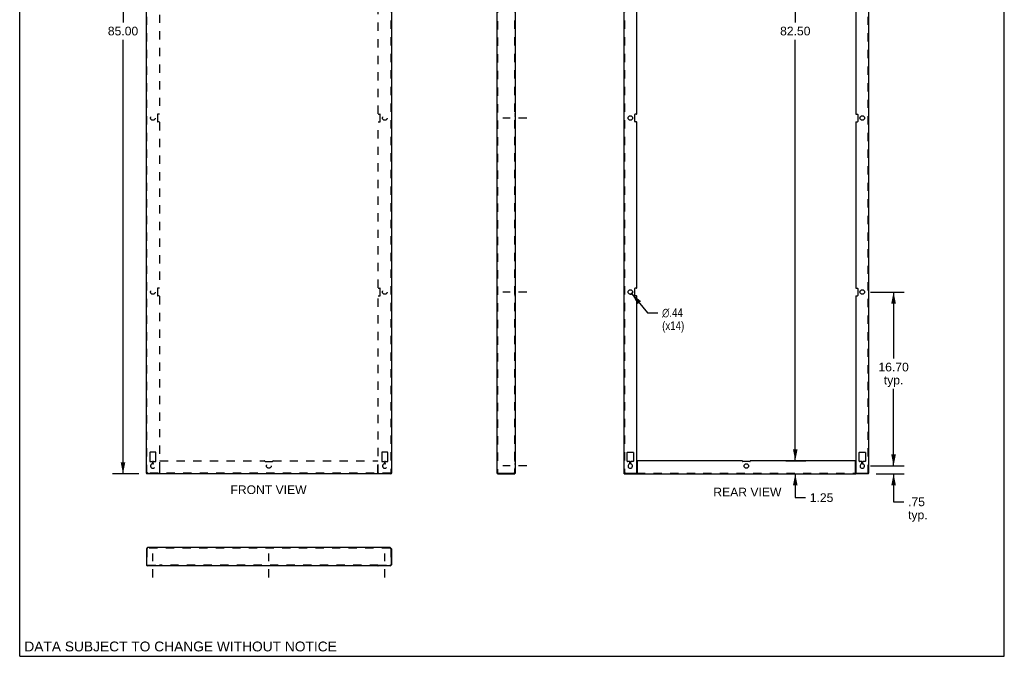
# Model space of a CAD drawing. Header units: inches. Extents: x 0 to 94, y 0 to 122.
# Tile 1 of 2: x 0 to 94, y 0 to 61. Entities that reach past the tile are written whole.
import ezdxf

# ---------------------------------------------------------------- set-up
doc = ezdxf.new("R2010")
doc.units = ezdxf.units.IN
doc.header["$LTSCALE"] = 7.967078
doc.header["$MEASUREMENT"] = 0
doc.linetypes.add('DASHED', pattern=[0.2, 0.1, -0.1])
doc.linetypes.add('HIDDEN', pattern=[0.2, 0.1, -0.1])
doc.layers.get('0').update_dxf_attribs({"linetype": 'CONTINUOUS'})
doc.layers.add('DEFAULT_2', color=8, linetype='HIDDEN')
doc.layers.add('DIMENSIONS', color=7, linetype='CONTINUOUS')
doc.styles.get("Standard").update_dxf_attribs({"font": 'arial.ttf'})
doc.styles.add('TEXTSTYLE_1', font='gdt', dxfattribs={"width": 0.8})
doc.dimstyles.new('DIMSTYLE_1', dxfattribs={"dimtxt": 0.833333, "dimasz": 1.111111, "dimexe": 0.09, "dimexo": 0.07, "dimgap": 0.0375, "dimtad": 0, "dimtih": 1, "dimtoh": 1, "dimzin": 4, "dimdsep": 46, "dimtxsty": 'Standard', "dimblk": '_FILLED', "dimblk1": '_FILLED', "dimblk2": '_FILLED', "dimcen": 0.09, "dimadec": 3, "dimazin": 1, "dimtfac": 1, "dimtdec": 3, "dimtofl": 0, "dimtmove": 0, "dimatfit": 3, "dimldrblk": '_FILLED', "dimfxl": 0, "dimtolj": 1, "dimtzin": 4, "dimarcsym": 0})
doc.dimstyles.new('DIMSTYLE_2', dxfattribs={"dimtxt": 0.833333, "dimasz": 1.111111, "dimexe": 0.09, "dimexo": 0.07, "dimgap": 0.09, "dimtad": 0, "dimtih": 1, "dimtoh": 1, "dimzin": 4, "dimdsep": 46, "dimtxsty": 'Standard', "dimblk": '_FILLED', "dimblk1": '_FILLED', "dimblk2": '_FILLED', "dimcen": 0.09, "dimadec": 3, "dimazin": 1, "dimtfac": 1, "dimtdec": 3, "dimtofl": 0, "dimtmove": 0, "dimatfit": 1, "dimldrblk": '_FILLED', "dimfxl": 0, "dimtolj": 1, "dimtzin": 4, "dimarcsym": 0})

# ---------------------------------------------------------------- blocks, each defined once
blk = doc.blocks.new('_FILLED')
at = {"color": 0, "linetype": 'ByBlock'}
blk.add_solid([(0, 0), (-1, 0.2), (-1, -0.2)], dxfattribs=at)
blk = doc.blocks.new('*D2')
at = {"layer": 'DIMENSIONS', "color": 2, "linetype": 'Continuous'}
for p, q in [((11.43, 102.52), (8.911, 102.52)), ((9.911, 102.52), (9.911, 60.853)), ((9.911, 17.52), (9.911, 59.187)), ((11.43, 17.52), (8.911, 17.52))]:
    blk.add_line(p, q, dxfattribs=at)
at = {"layer": 'DIMENSIONS', "color": 2, "linetype": 'Continuous', "xscale": 1.1111111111, "yscale": 1.1111111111, "zscale": 1.1111111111}
for p, rotation in [((9.911, 102.52), 90), ((9.911, 17.52), 270)]:
    blk.add_blockref('_FILLED', p, dxfattribs=dict(at, rotation=rotation))
at = {"layer": 'DIMENSIONS', "color": 2, "linetype": 'Continuous', "insert": (9.911, 60.437), "char_height": 0.8333, "width": 2.91202, "attachment_point": 2, "line_spacing_factor": 0.9}
blk.add_mtext('85.00', dxfattribs=at)
blk = doc.blocks.new('*D3')
at = {"layer": 'DIMENSIONS', "color": 2, "linetype": 'Continuous'}
for p, q in [((83.825, 18.27), (83.825, 20.492)), ((81.598, 18.27), (84.825, 18.27)), ((82.163, 17.52), (84.825, 17.52)), ((83.825, 17.52), (83.825, 14.829)), ((83.825, 14.829), (84.797, 14.829))]:
    blk.add_line(p, q, dxfattribs=at)
at = {"layer": 'DIMENSIONS', "color": 2, "linetype": 'Continuous', "xscale": 1.1111111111, "yscale": 1.1111111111, "zscale": 1.1111111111}
for p, rotation in [((83.825, 18.27), 270), ((83.825, 17.52), 90)]:
    blk.add_blockref('_FILLED', p, dxfattribs=dict(at, rotation=rotation))
at = {"layer": 'DIMENSIONS', "color": 2, "linetype": 'Continuous', "insert": (85.213, 15.246), "char_height": 0.8333, "width": 1.87423, "attachment_point": 1, "line_spacing_factor": 0.9}
blk.add_mtext('.75\\Ptyp.', dxfattribs=at)
blk = doc.blocks.new('*D4')
at = {"layer": 'DIMENSIONS', "color": 2, "linetype": 'Continuous'}
for p, q in [((81.598, 34.97), (84.825, 34.97)), ((83.825, 34.97), (83.825, 28.599)), ((83.825, 18.27), (83.825, 25.682)), ((81.598, 18.27), (84.825, 18.27))]:
    blk.add_line(p, q, dxfattribs=at)
at = {"layer": 'DIMENSIONS', "color": 2, "linetype": 'Continuous', "xscale": 1.1111111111, "yscale": 1.1111111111, "zscale": 1.1111111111}
for p, rotation in [((83.825, 34.97), 90), ((83.825, 18.27), 270)]:
    blk.add_blockref('_FILLED', p, dxfattribs=dict(at, rotation=rotation))
at = {"layer": 'DIMENSIONS', "color": 2, "linetype": 'Continuous', "insert": (83.825, 28.182), "char_height": 0.8333, "width": 2.91202, "attachment_point": 2, "line_spacing_factor": 0.9}
blk.add_mtext('16.70\\Ptyp.', dxfattribs=at)
blk = doc.blocks.new('*D7')
at = {"layer": 'DIMENSIONS', "color": 2, "linetype": 'Continuous'}
for p, q in [((58.711, 34.802), (60.235, 32.987)), ((60.235, 32.987), (61.207, 32.987))]:
    blk.add_line(p, q, dxfattribs=at)
at = {"layer": 'DIMENSIONS', "color": 2, "linetype": 'Continuous', "xscale": 1.1111111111, "yscale": 1.1111111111, "zscale": 1.1111111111, "rotation": 130.0218603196}
blk.add_blockref('_FILLED', (58.711, 34.802), dxfattribs=at)
at = {"layer": 'DIMENSIONS', "color": 2, "linetype": 'Continuous', "insert": (61.624, 33.404), "char_height": 0.83333, "width": 2.72821, "attachment_point": 1, "line_spacing_factor": 0.9, "style": 'TEXTSTYLE_1'}
blk.add_mtext('{\\fgdt;n}\\fArial;.44\\P(x14)', dxfattribs=at)
blk = doc.blocks.new('*D11')
at = {"layer": 'DIMENSIONS', "color": 2, "linetype": 'Continuous'}
for p, q in [((74.394, 18.77), (74.394, 20.992)), ((73.504, 18.77), (75.394, 18.77)), ((73.189, 17.52), (75.394, 17.52)), ((74.394, 17.52), (74.394, 15.231)), ((74.394, 15.231), (75.367, 15.231))]:
    blk.add_line(p, q, dxfattribs=at)
at = {"layer": 'DIMENSIONS', "color": 2, "linetype": 'Continuous', "xscale": 1.1111111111, "yscale": 1.1111111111, "zscale": 1.1111111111}
for p, rotation in [((74.394, 18.77), 270), ((74.394, 17.52), 90)]:
    blk.add_blockref('_FILLED', p, dxfattribs=dict(at, rotation=rotation))
at = {"layer": 'DIMENSIONS', "color": 2, "linetype": 'Continuous', "insert": (75.783, 15.648), "char_height": 0.8333, "width": 2.26456, "attachment_point": 1, "line_spacing_factor": 0.9}
blk.add_mtext('1.25', dxfattribs=at)
blk = doc.blocks.new('*D12')
at = {"layer": 'DIMENSIONS', "color": 2, "linetype": 'Continuous'}
for p, q in [((73.367, 101.27), (75.394, 101.27)), ((74.394, 101.27), (74.394, 60.853)), ((74.394, 18.77), (74.394, 59.187)), ((73.598, 18.77), (75.394, 18.77))]:
    blk.add_line(p, q, dxfattribs=at)
at = {"layer": 'DIMENSIONS', "color": 2, "linetype": 'Continuous', "xscale": 1.1111111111, "yscale": 1.1111111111, "zscale": 1.1111111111}
for p, rotation in [((74.394, 101.27), 90), ((74.394, 18.77), 270)]:
    blk.add_blockref('_FILLED', p, dxfattribs=dict(at, rotation=rotation))
at = {"layer": 'DIMENSIONS', "color": 2, "linetype": 'Continuous', "insert": (74.394, 60.437), "char_height": 0.8333, "width": 2.91202, "attachment_point": 2, "line_spacing_factor": 0.9}
blk.add_mtext('82.50', dxfattribs=at)

msp = doc.modelspace()

# ---------------------------------------------------------------- linework, layer by layer
at = {"color": 7, "linetype": 'Continuous'}
for p, q in [((0, 0), (0, 122.222)), ((94.444, 0), (94.444, 122.222)), ((12.208, 17.58), (12.148, 17.58)), ((12.192, 17.582), (12.178, 17.58)), ((12.178, 17.58), (12.178, 17.52)), ((35.588, 17.58), (35.648, 17.58)), ((35.605, 17.582), (35.618, 17.58)), ((35.618, 17.58), (35.618, 17.52)), ((45.876, 17.58), (45.876, 17.52)), ((47.484, 17.52), (47.484, 17.58)), ((57.975, 17.52), (57.975, 17.58)), ((59.196, 17.58), (59.201, 17.58)), ((59.196, 17.52), (59.196, 17.58)), ((80.195, 17.58), (80.184, 17.58)), ((80.195, 17.52), (80.195, 17.58)), ((81.415, 17.52), (81.415, 17.58)), ((12.178, 10.318), (12.148, 10.318)), ((35.618, 10.318), (35.648, 10.318)), ((13.398, 8.71), (13.398, 8.68)), ((13.428, 8.694), (13.428, 8.71)), ((34.368, 8.694), (34.368, 8.71)), ((34.398, 8.71), (34.398, 8.68)), ((0, 0), (94.444, 0))]:
    msp.add_line(p, q, dxfattribs=at)
at = {"color": 3, "linetype": 'Continuous'}
for p, q in [((12.148, 17.58), (12.148, 102.46)), ((35.648, 102.46), (35.648, 17.58)), ((45.764, 102.408), (45.764, 17.632)), ((47.514, 102.46), (47.514, 17.58)), ((57.945, 102.46), (57.945, 17.58)), ((81.445, 17.58), (81.445, 102.46)), ((59.195, 52.075), (59.195, 67.965)), ((80.195, 67.965), (80.195, 52.075)), ((59.008, 51.325), (59.008, 52.015)), ((59.165, 52.045), (59.038, 52.045)), ((80.225, 52.045), (80.353, 52.045)), ((80.383, 52.015), (80.383, 51.325)), ((59.165, 51.295), (59.038, 51.295)), ((59.195, 35.375), (59.195, 51.265)), ((80.195, 51.265), (80.195, 35.375)), ((80.225, 51.295), (80.353, 51.295)), ((59.008, 34.625), (59.008, 35.315)), ((59.165, 35.345), (59.038, 35.345)), ((80.225, 35.345), (80.353, 35.345)), ((80.383, 35.315), (80.383, 34.625)), ((59.165, 34.595), (59.038, 34.595)), ((59.195, 17.61), (59.195, 34.565)), ((80.195, 34.565), (80.195, 17.61)), ((80.225, 34.595), (80.353, 34.595)), ((58.275, 18.737), (58.275, 19.552)), ((58.305, 19.582), (58.835, 19.582)), ((58.865, 19.552), (58.865, 18.737)), ((80.525, 18.737), (80.525, 19.552)), ((80.555, 19.582), (81.085, 19.582)), ((81.115, 19.552), (81.115, 18.737)), ((58.509, 18.707), (58.305, 18.707)), ((58.539, 18.511), (58.539, 18.677)), ((58.601, 18.677), (58.601, 18.511)), ((58.835, 18.707), (58.631, 18.707)), ((59.225, 18.74), (59.225, 17.578)), ((69.29, 18.77), (59.255, 18.77)), ((70.04, 18.707), (69.35, 18.707)), ((80.135, 18.77), (70.1, 18.77)), ((80.165, 17.578), (80.165, 18.74)), ((80.759, 18.707), (80.555, 18.707)), ((80.789, 18.511), (80.789, 18.677)), ((80.851, 18.677), (80.851, 18.511)), ((81.085, 18.707), (80.881, 18.707)), ((12.152, 17.589), (12.148, 17.58)), ((12.192, 17.524), (12.178, 17.52)), ((35.618, 17.52), (12.178, 17.52)), ((12.26, 17.632), (12.231, 17.623)), ((12.26, 17.632), (12.247, 17.603)), ((35.536, 17.632), (35.565, 17.623)), ((35.536, 17.632), (35.55, 17.603)), ((35.605, 17.524), (35.618, 17.52)), ((35.644, 17.589), (35.648, 17.58)), ((45.847, 17.589), (45.876, 17.58)), ((45.876, 17.58), (47.514, 17.58)), ((45.876, 17.52), (47.484, 17.52)), ((57.945, 17.58), (59.165, 17.58)), ((57.975, 17.52), (59.201, 17.52)), ((59.21, 17.52), (80.18, 17.52)), ((81.415, 17.52), (80.184, 17.52)), ((80.225, 17.58), (81.445, 17.58)), ((35.536, 10.43), (12.26, 10.43)), ((12.148, 10.318), (12.148, 8.792)), ((12.192, 10.347), (12.178, 10.318)), ((12.178, 10.318), (12.178, 8.74)), ((35.605, 10.347), (35.618, 10.318)), ((35.618, 10.318), (35.618, 8.74)), ((35.648, 10.318), (35.648, 8.792)), ((12.208, 8.71), (13.399, 8.71)), ((13.398, 8.68), (12.26, 8.68)), ((13.428, 8.68), (13.428, 8.694)), ((34.368, 8.68), (13.428, 8.68)), ((34.368, 8.68), (34.368, 8.694)), ((34.398, 8.71), (35.588, 8.71)), ((35.536, 8.68), (34.398, 8.68))]:
    msp.add_line(p, q, dxfattribs=at)
at = {"color": 2, "linetype": 'DASHED'}
for p, q in [((48.639, 51.67), (46.328, 51.67)), ((48.639, 34.97), (46.328, 34.97)), ((48.639, 18.27), (46.328, 18.27)), ((12.773, 7.555), (12.773, 9.866)), ((23.898, 7.555), (23.898, 9.866)), ((35.023, 7.555), (35.023, 9.866))]:
    msp.add_line(p, q, dxfattribs=at)
at = {"color": 3, "linetype": 'Continuous'}
for points in [[(12.231, 17.623), (12.204, 17.615), (12.181, 17.606), (12.163, 17.597), (12.152, 17.589)], [(12.247, 17.603), (12.233, 17.576), (12.219, 17.553), (12.206, 17.535), (12.192, 17.524)], [(35.55, 17.603), (35.564, 17.576), (35.577, 17.553), (35.591, 17.535), (35.605, 17.524)], [(35.565, 17.623), (35.592, 17.615), (35.615, 17.606), (35.633, 17.597), (35.644, 17.589)], [(45.764, 17.632), (45.768, 17.623), (45.779, 17.615), (45.796, 17.606), (45.82, 17.597), (45.847, 17.589)], [(47.5, 17.578), (47.497, 17.571), (47.495, 17.563), (47.494, 17.555), (47.493, 17.548)], [(59.205, 17.524), (59.201, 17.521), (59.196, 17.52)], [(59.216, 17.548), (59.214, 17.541), (59.211, 17.535), (59.209, 17.529), (59.205, 17.524)], [(59.225, 17.578), (59.222, 17.571), (59.22, 17.563), (59.218, 17.555), (59.216, 17.548)], [(80.165, 17.578), (80.168, 17.571), (80.171, 17.563), (80.173, 17.555), (80.175, 17.548)], [(80.175, 17.548), (80.177, 17.541), (80.179, 17.535), (80.182, 17.529), (80.185, 17.524)], [(80.185, 17.524), (80.189, 17.521), (80.195, 17.52)], [(12.26, 10.43), (12.247, 10.427), (12.233, 10.415), (12.219, 10.398), (12.206, 10.374), (12.192, 10.347)], [(35.536, 10.43), (35.55, 10.427), (35.564, 10.415), (35.577, 10.398), (35.591, 10.374), (35.605, 10.347)], [(13.428, 8.694), (13.425, 8.697), (13.423, 8.699), (13.421, 8.7), (13.419, 8.701), (13.417, 8.702), (13.414, 8.703), (13.412, 8.704), (13.408, 8.705), (13.404, 8.708), (13.399, 8.71)], [(34.368, 8.694), (34.371, 8.697), (34.374, 8.699), (34.376, 8.7), (34.378, 8.701), (34.38, 8.702), (34.382, 8.703), (34.385, 8.704), (34.388, 8.705), (34.392, 8.708), (34.398, 8.71)]]:
    msp.add_lwpolyline(points, dxfattribs=at)
at = {"color": 7, "linetype": 'Continuous'}
for points in [[(12.219, 17.595), (12.206, 17.587), (12.192, 17.582)], [(12.215, 17.597), (12.21, 17.589), (12.208, 17.58)], [(12.26, 17.632), (12.247, 17.623), (12.234, 17.615), (12.223, 17.606), (12.215, 17.597)], [(12.26, 17.632), (12.247, 17.618), (12.233, 17.606), (12.219, 17.595)], [(35.536, 17.632), (35.55, 17.623), (35.562, 17.615), (35.573, 17.606), (35.581, 17.597)], [(35.536, 17.632), (35.55, 17.618), (35.564, 17.606), (35.577, 17.595)], [(35.577, 17.595), (35.591, 17.587), (35.605, 17.582)], [(35.581, 17.597), (35.586, 17.589), (35.588, 17.58)], [(59.225, 17.607), (59.219, 17.605), (59.215, 17.601), (59.211, 17.597), (59.209, 17.593), (59.206, 17.588), (59.203, 17.584), (59.2, 17.581), (59.196, 17.58)], [(80.165, 17.607), (80.171, 17.605), (80.175, 17.601), (80.179, 17.597), (80.182, 17.593), (80.185, 17.588), (80.187, 17.584), (80.19, 17.581), (80.195, 17.58)]]:
    msp.add_lwpolyline(points, dxfattribs=at)
at = {"color": 3, "linetype": 'Continuous'}
for centre in [(58.57, 51.67), (80.82, 51.67), (58.57, 34.97), (80.82, 34.97), (69.695, 18.27)]:
    msp.add_circle(centre, 0.219, dxfattribs=at)
for centre, radius, start, end in [((59.038, 52.015), 0.03, 90, 180), ((59.165, 52.075), 0.03, 270, 360), ((80.225, 52.075), 0.03, 180, 270), ((80.353, 52.015), 0.03, 0, 90), ((59.038, 51.325), 0.03, 180, 270), ((59.165, 51.265), 0.03, 0, 90), ((80.225, 51.265), 0.03, 90, 180), ((80.353, 51.325), 0.03, 270, 360), ((59.038, 35.315), 0.03, 90, 180), ((59.165, 35.375), 0.03, 270, 360), ((80.225, 35.375), 0.03, 180, 270), ((80.353, 35.315), 0.03, 0, 90), ((59.038, 34.625), 0.03, 180, 270), ((59.165, 34.565), 0.03, 0, 90), ((80.225, 34.565), 0.03, 90, 180), ((80.353, 34.625), 0.03, 270, 360), ((58.305, 19.552), 0.03, 90, 180), ((58.835, 19.552), 0.03, 0, 90), ((80.555, 19.552), 0.03, 90, 180), ((81.085, 19.552), 0.03, 0, 90), ((58.305, 18.737), 0.03, 180, 270), ((58.57, 18.27), 0.219, 104.2546, 75.7454), ((58.509, 18.677), 0.03, 0, 90), ((58.509, 18.511), 0.03, 284.2546, 360), ((58.631, 18.677), 0.03, 90, 180), ((58.631, 18.511), 0.03, 180, 255.7454), ((58.835, 18.737), 0.03, 270, 360), ((59.255, 18.74), 0.03, 90, 180), ((69.29, 18.74), 0.03, 357.61406, 90), ((69.35, 18.737), 0.03, 177.61406, 270), ((70.04, 18.737), 0.03, 270, 2.38594), ((70.1, 18.74), 0.03, 90, 182.38594), ((80.135, 18.74), 0.03, 0, 90), ((80.555, 18.737), 0.03, 180, 270), ((80.82, 18.27), 0.219, 104.2546, 75.7454), ((80.759, 18.677), 0.03, 0, 90), ((80.759, 18.511), 0.03, 284.2546, 360), ((80.881, 18.677), 0.03, 90, 180), ((80.881, 18.511), 0.03, 180, 255.7454), ((81.085, 18.737), 0.03, 270, 360), ((45.876, 17.632), 0.112, 180, 270), ((59.165, 17.61), 0.03, 270, 360), ((80.225, 17.61), 0.03, 180, 270), ((12.26, 10.318), 0.112, 90, 180), ((35.536, 10.318), 0.112, 0, 90), ((12.26, 8.792), 0.112, 180, 270), ((12.208, 8.74), 0.03, 180, 270), ((35.536, 8.792), 0.112, 270, 360), ((35.588, 8.74), 0.03, 270, 360)]:
    msp.add_arc(centre, radius, start, end, dxfattribs=at)
at = {"layer": 'DEFAULT_2', "color": 8, "linetype": 'HIDDEN'}
for p, q in [((12.208, 17.58), (12.208, 102.46)), ((35.588, 102.46), (35.588, 17.58)), ((45.824, 102.408), (45.824, 17.632)), ((47.454, 102.46), (47.454, 17.58)), ((58.005, 102.46), (58.005, 17.58)), ((81.385, 17.58), (81.385, 102.46)), ((13.398, 67.965), (13.398, 52.075)), ((34.398, 52.075), (34.398, 67.965)), ((13.211, 52.015), (13.211, 51.325)), ((13.368, 52.045), (13.241, 52.045)), ((34.428, 52.045), (34.556, 52.045)), ((34.586, 51.325), (34.586, 52.015)), ((47.514, 52.045), (47.454, 52.045)), ((13.368, 51.295), (13.241, 51.295)), ((13.398, 51.265), (13.398, 35.375)), ((34.398, 35.375), (34.398, 51.265)), ((34.428, 51.295), (34.556, 51.295)), ((47.454, 51.889), (47.514, 51.889)), ((47.454, 51.451), (47.514, 51.451)), ((47.514, 51.295), (47.454, 51.295)), ((13.211, 35.315), (13.211, 34.625)), ((13.368, 35.345), (13.241, 35.345)), ((34.428, 35.345), (34.556, 35.345)), ((34.586, 34.625), (34.586, 35.315)), ((47.514, 35.345), (47.454, 35.345)), ((47.454, 35.189), (47.514, 35.189)), ((13.368, 34.595), (13.241, 34.595)), ((13.398, 34.565), (13.398, 17.61)), ((34.398, 17.61), (34.398, 34.565)), ((34.428, 34.595), (34.556, 34.595)), ((47.454, 34.751), (47.514, 34.751)), ((47.514, 34.595), (47.454, 34.595)), ((12.478, 19.552), (12.478, 18.737)), ((13.038, 19.582), (12.508, 19.582)), ((13.068, 18.737), (13.068, 19.552)), ((34.728, 19.552), (34.728, 18.737)), ((35.288, 19.582), (34.758, 19.582)), ((35.318, 18.737), (35.318, 19.552)), ((47.514, 19.582), (47.454, 19.582)), ((12.508, 18.707), (12.712, 18.707)), ((12.742, 18.677), (12.742, 18.511)), ((12.804, 18.511), (12.804, 18.677)), ((12.834, 18.707), (13.038, 18.707)), ((13.428, 17.578), (13.428, 18.74)), ((13.458, 18.77), (23.493, 18.77)), ((23.553, 18.707), (24.243, 18.707)), ((24.303, 18.77), (34.338, 18.77)), ((34.368, 17.578), (34.368, 18.74)), ((34.758, 18.707), (34.962, 18.707)), ((34.992, 18.677), (34.992, 18.511)), ((35.054, 18.511), (35.054, 18.677)), ((35.084, 18.707), (35.288, 18.707)), ((47.454, 18.77), (47.514, 18.77)), ((47.514, 18.707), (47.454, 18.707)), ((47.454, 18.489), (47.514, 18.489)), ((47.454, 18.051), (47.514, 18.051)), ((35.588, 17.58), (12.208, 17.58)), ((13.399, 17.52), (13.399, 17.58)), ((34.398, 17.52), (34.398, 17.58)), ((45.824, 17.632), (45.764, 17.632)), ((47.5, 17.578), (47.447, 17.607)), ((47.45, 17.601), (47.453, 17.599)), ((47.453, 17.599), (47.454, 17.597)), ((47.455, 17.596), (47.453, 17.599)), ((47.459, 17.592), (47.455, 17.597)), ((47.473, 17.572), (47.475, 17.567)), ((47.483, 17.547), (47.482, 17.552)), ((47.484, 17.546), (47.484, 17.544)), ((47.484, 17.544), (47.484, 17.544)), ((57.989, 17.582), (57.975, 17.58)), ((58.007, 17.589), (58.005, 17.58)), ((59.165, 17.58), (59.196, 17.58)), ((59.201, 17.58), (80.184, 17.58)), ((59.201, 17.52), (59.21, 17.52)), ((80.18, 17.52), (80.184, 17.52)), ((80.195, 17.58), (80.225, 17.58)), ((81.383, 17.589), (81.385, 17.58)), ((81.402, 17.582), (81.415, 17.58)), ((12.26, 10.37), (12.26, 10.43)), ((35.536, 10.37), (35.536, 10.43)), ((12.208, 10.318), (12.178, 10.318)), ((12.208, 10.318), (12.208, 8.792)), ((35.536, 10.37), (12.26, 10.37)), ((35.588, 10.318), (35.618, 10.318)), ((35.588, 10.318), (35.588, 8.792)), ((12.26, 8.74), (13.398, 8.74)), ((12.478, 8.68), (12.478, 8.74)), ((12.554, 8.74), (12.554, 8.68)), ((12.742, 8.74), (12.742, 8.68)), ((12.804, 8.74), (12.804, 8.68)), ((12.992, 8.74), (12.992, 8.68)), ((13.068, 8.68), (13.068, 8.74)), ((13.211, 8.68), (13.211, 8.74)), ((13.398, 8.74), (13.398, 8.71)), ((13.428, 8.747), (13.422, 8.746)), ((13.428, 8.71), (13.428, 8.747)), ((34.368, 8.74), (13.428, 8.74)), ((23.523, 8.74), (23.523, 8.68)), ((23.679, 8.68), (23.679, 8.74)), ((24.117, 8.68), (24.117, 8.74)), ((24.273, 8.74), (24.273, 8.68)), ((34.368, 8.71), (34.368, 8.747)), ((34.388, 8.73), (34.39, 8.723)), ((34.398, 8.74), (35.536, 8.74)), ((34.398, 8.74), (34.398, 8.71)), ((34.586, 8.68), (34.586, 8.74)), ((34.728, 8.68), (34.728, 8.74)), ((34.804, 8.74), (34.804, 8.68)), ((34.992, 8.74), (34.992, 8.68)), ((35.054, 8.74), (35.054, 8.68)), ((35.242, 8.74), (35.242, 8.68)), ((35.318, 8.68), (35.318, 8.74))]:
    msp.add_line(p, q, dxfattribs=at)
for points in [[(13.428, 17.607), (13.422, 17.605), (13.418, 17.601), (13.414, 17.597), (13.412, 17.593), (13.409, 17.588), (13.406, 17.584), (13.403, 17.581), (13.399, 17.58)], [(13.428, 17.578), (13.425, 17.571), (13.423, 17.563), (13.421, 17.555), (13.419, 17.548), (13.417, 17.541), (13.414, 17.535), (13.412, 17.529), (13.408, 17.524), (13.404, 17.521), (13.399, 17.52)], [(34.368, 17.607), (34.374, 17.605), (34.378, 17.601), (34.382, 17.597), (34.385, 17.593), (34.388, 17.588), (34.39, 17.584), (34.393, 17.581), (34.398, 17.58)], [(34.368, 17.578), (34.371, 17.571), (34.374, 17.563), (34.376, 17.555), (34.378, 17.548), (34.38, 17.541), (34.382, 17.535), (34.385, 17.529), (34.388, 17.524), (34.392, 17.521), (34.398, 17.52)], [(45.824, 17.632), (45.825, 17.623), (45.831, 17.615), (45.839, 17.606), (45.85, 17.597), (45.862, 17.589), (45.876, 17.58)], [(47.447, 17.607), (47.448, 17.605), (47.45, 17.601)], [(47.454, 17.597), (47.459, 17.593), (47.464, 17.588), (47.471, 17.584), (47.477, 17.581), (47.484, 17.58)], [(47.459, 17.592), (47.463, 17.587), (47.466, 17.582), (47.47, 17.577)], [(47.48, 17.557), (47.478, 17.562), (47.475, 17.567), (47.473, 17.572), (47.47, 17.577), (47.466, 17.582)], [(47.478, 17.562), (47.48, 17.557), (47.481, 17.552), (47.482, 17.55)], [(47.482, 17.55), (47.483, 17.547), (47.484, 17.544), (47.484, 17.544)], [(47.493, 17.548), (47.492, 17.541), (47.491, 17.535), (47.49, 17.529), (47.489, 17.524), (47.486, 17.521), (47.484, 17.52)], [(58.057, 17.632), (58.028, 17.623), (58.001, 17.615), (57.978, 17.606), (57.96, 17.597), (57.949, 17.589), (57.945, 17.58)], [(58.057, 17.632), (58.044, 17.603), (58.03, 17.576), (58.016, 17.553), (58.003, 17.535), (57.989, 17.524), (57.975, 17.52)], [(58.016, 17.595), (58.003, 17.587), (57.989, 17.582)], [(58.057, 17.632), (58.044, 17.623), (58.031, 17.615), (58.02, 17.606), (58.012, 17.597), (58.007, 17.589)], [(58.057, 17.632), (58.044, 17.618), (58.03, 17.606), (58.016, 17.595)], [(59.208, 17.52), (59.205, 17.52), (59.202, 17.52), (59.199, 17.522)], [(80.182, 17.52), (80.183, 17.52), (80.185, 17.52), (80.187, 17.52), (80.189, 17.521), (80.192, 17.522)], [(81.333, 17.632), (81.362, 17.623), (81.389, 17.615), (81.412, 17.606), (81.43, 17.597), (81.441, 17.589), (81.445, 17.58)], [(81.333, 17.632), (81.347, 17.623), (81.359, 17.615), (81.37, 17.606), (81.378, 17.597), (81.383, 17.589)], [(81.333, 17.632), (81.347, 17.618), (81.361, 17.606), (81.374, 17.595)], [(81.333, 17.632), (81.347, 17.603), (81.361, 17.576), (81.374, 17.553), (81.388, 17.535), (81.402, 17.524), (81.415, 17.52)], [(81.374, 17.595), (81.388, 17.587), (81.402, 17.582)], [(12.26, 10.37), (12.247, 10.369), (12.233, 10.363), (12.219, 10.355), (12.206, 10.344), (12.192, 10.332), (12.178, 10.318)], [(35.536, 10.37), (35.55, 10.369), (35.564, 10.363), (35.577, 10.355), (35.591, 10.344), (35.605, 10.332), (35.618, 10.318)], [(13.422, 8.746), (13.418, 8.744), (13.414, 8.74), (13.412, 8.735), (13.409, 8.73), (13.406, 8.723), (13.403, 8.717), (13.399, 8.71)], [(34.368, 8.747), (34.374, 8.746), (34.378, 8.744), (34.382, 8.74), (34.385, 8.735), (34.388, 8.73)], [(34.39, 8.723), (34.393, 8.717), (34.398, 8.71)]]:
    msp.add_lwpolyline(points, dxfattribs=at)
for centre in [(12.773, 51.67), (35.023, 51.67), (12.773, 34.97), (35.023, 34.97), (23.898, 18.27)]:
    msp.add_circle(centre, 0.219, dxfattribs=at)
for centre, radius, start, end in [((13.241, 52.015), 0.03, 90, 180), ((13.368, 52.075), 0.03, 270, 360), ((34.428, 52.075), 0.03, 180, 270), ((34.556, 52.015), 0.03, 0, 90), ((13.241, 51.325), 0.03, 180, 270), ((13.368, 51.265), 0.03, 0, 90), ((34.428, 51.265), 0.03, 90, 180), ((34.556, 51.325), 0.03, 270, 360), ((13.241, 35.315), 0.03, 90, 180), ((13.368, 35.375), 0.03, 270, 360), ((34.428, 35.375), 0.03, 180, 270), ((34.556, 35.315), 0.03, 0, 90), ((13.241, 34.625), 0.03, 180, 270), ((13.368, 34.565), 0.03, 0, 90), ((34.428, 34.565), 0.03, 90, 180), ((34.556, 34.625), 0.03, 270, 360), ((12.508, 19.552), 0.03, 90, 180), ((13.038, 19.552), 0.03, 0, 90), ((34.758, 19.552), 0.03, 90, 180), ((35.288, 19.552), 0.03, 0, 90), ((12.508, 18.737), 0.03, 180, 270), ((12.773, 18.27), 0.219, 104.2546, 75.7454), ((12.712, 18.677), 0.03, 0, 90), ((12.712, 18.511), 0.03, 284.2546, 360), ((12.834, 18.677), 0.03, 90, 180), ((12.834, 18.511), 0.03, 180, 255.7454), ((13.038, 18.737), 0.03, 270, 360), ((13.458, 18.74), 0.03, 90, 180), ((23.493, 18.74), 0.03, 357.61406, 90), ((23.553, 18.737), 0.03, 177.61406, 270), ((24.243, 18.737), 0.03, 270, 2.38594), ((24.303, 18.74), 0.03, 90, 182.38594), ((34.338, 18.74), 0.03, 0, 90), ((34.758, 18.737), 0.03, 180, 270), ((35.023, 18.27), 0.219, 104.2546, 75.7454), ((34.962, 18.677), 0.03, 0, 90), ((34.962, 18.511), 0.03, 284.2546, 360), ((35.084, 18.677), 0.03, 90, 180), ((35.084, 18.511), 0.03, 180, 255.7454), ((35.288, 18.737), 0.03, 270, 360), ((13.368, 17.61), 0.03, 270, 360), ((34.428, 17.61), 0.03, 180, 270), ((45.876, 17.632), 0.052, 180, 270), ((47.402, 17.632), 0.112, 270, 360), ((47.402, 17.632), 0.052, 270, 360), ((12.26, 10.318), 0.052, 90, 180), ((35.536, 10.318), 0.052, 0, 90), ((12.26, 8.792), 0.052, 180, 270), ((35.536, 8.792), 0.052, 270, 360)]:
    msp.add_arc(centre, radius, start, end, dxfattribs=at)
at = {"layer": 'DIMENSIONS', "color": 2, "linetype": 'Continuous'}
msp.add_arc((58.57, 34.97), 0.219, 235.7305, 360, dxfattribs=at)

# ---------------------------------------------------------------- texts
at = {"layer": 'DIMENSIONS', "color": 2, "linetype": 'Continuous', "attachment_point": 2, "line_spacing_factor": 0.9}
for s, insert, char_height, width in [('FRONT VIEW', (23.869, 16.41), 0.8333, 7.29244), ('REAR VIEW', (69.8, 16.185), 0.8333, 6.51797), ('DATA SUBJECT TO CHANGE WITHOUT NOTICE', (15.433, 1.418), 0.94444, 29.92028)]:
    msp.add_mtext(s, dxfattribs=dict(at, insert=insert, char_height=char_height, width=width))

# ---------------------------------------------------------------- dimensions: what is measured, and where the dimension line sits
at = {"layer": 'DIMENSIONS', "color": 2, "linetype": 'Continuous'}
for base, p1, p2, angle, picture, middle in [((9.911, 17.52), (11.5, 102.52), (11.5, 17.52), 270, '*D2', (9.906, 60.015)), ((74.394, 101.27), (75.464, 18.77), (73.297, 101.27), 90, '*D12', (74.39, 60.015)), ((74.394, 17.52), (75.464, 18.77), (73.119, 17.52), 270, '*D11', (76.955, 15.227))]:
    dim = msp.add_linear_dim(base=base, p1=p1, p2=p2, angle=angle, dimstyle='DIMSTYLE_1', dxfattribs=at)
    dim.commit()
    dim.dimension.update_dxf_attribs({"geometry": picture, "text_midpoint": middle, "dimtype": 160})
dim = msp.add_diameter_dim_2p(p1=(58.711, 34.802), p2=(58.43, 35.137), text='%%c<>\\P(x14)', dimstyle='DIMSTYLE_2', override={"dimpost": '<>'}, dxfattribs=at)
dim.commit()
dim.dimension.update_dxf_attribs({"geometry": '*D7', "text_midpoint": (62.988, 32.362), "dimtype": 163})
for base, p1, p2, picture, middle in [((83.825, 34.97), (81.528, 18.27), (81.528, 34.97), '*D4', (83.825, 27.14)), ((83.825, 18.27), (82.093, 17.52), (81.528, 18.27), '*D3', (86.151, 14.204))]:
    dim = msp.add_linear_dim(base=base, p1=p1, p2=p2, angle=90, text='<>\\Ptyp.', dimstyle='DIMSTYLE_1', dxfattribs=at)
    dim.commit()
    dim.dimension.update_dxf_attribs({"geometry": picture, "text_midpoint": middle, "dimtype": 160})

doc.saveas('drawing.dxf')
